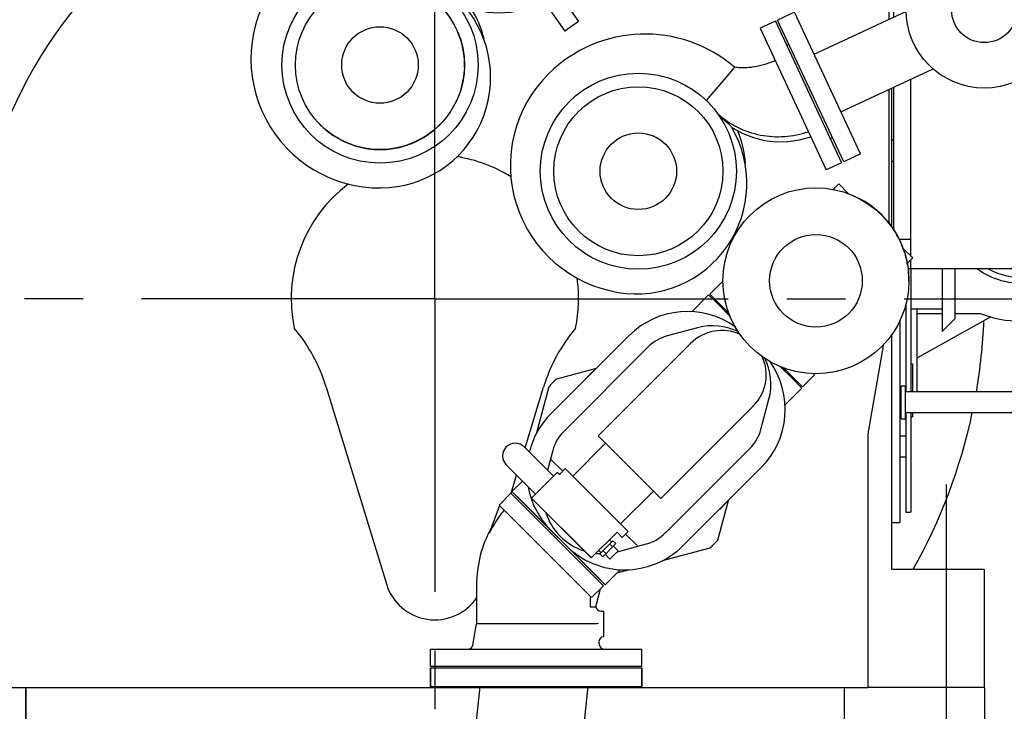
# Model space of a CAD drawing. Header units: millimetres. Extents: x 0 to 841, y 0 to 594.
# Tile 55 of 63: x 680 to 739, y 376 to 417. Entities that reach past the tile are written whole.
import ezdxf
from ezdxf.enums import TextEntityAlignment as Align

# ---------------------------------------------------------------- set-up
doc = ezdxf.new("R2010")
doc.units = ezdxf.units.MM
doc.header["$LTSCALE"] = 46.255
doc.linetypes.add('CENTER', pattern=[0.6, 0.375, -0.075, 0.075, -0.075])
doc.linetypes.add('PHANTOM', pattern=[0.8, 0.45, -0.05, 0.1, -0.05, 0.1, -0.05])
doc.layers.get('0').update_dxf_attribs({"linetype": 'CONTINUOUS'})
for name, color, linetype in [('25007_040000_TLKS_KS_V_ABL239', 7, 'CONTINUOUS'), ('25007_041000_TLKS_KS_V_ABL256', 7, 'CONTINUOUS'), ('25007_060000_TLKS_KGS_V_ABL210', 7, 'CONTINUOUS'), ('25007_061000_TLKS_KGS_V_ABL211', 7, 'CONTINUOUS'), ('25097_030000_TLKS_V_ABL203', 7, 'CONTINUOUS'), ('25097_100000_TLKS_V_ABL204', 7, 'CONTINUOUS'), ('25097_800000_TLKS_V_ABL267', 7, 'CONTINUOUS'), ('left_3_VBL201', 7, 'CONTINUOUS')]:
    doc.layers.add(name, color=color, linetype=linetype)
doc.styles.get("Standard").update_dxf_attribs({"font": 'txt', "width": 0.6})
doc.dimstyles.new('DIMSTYLE_2', dxfattribs={"dimtxt": 3.5, "dimasz": 3.5, "dimexe": 1.8, "dimexo": 0, "dimgap": 0.875, "dimtad": 1, "dimdec": 0, "dimlfac": 20, "dimdsep": 46, "dimtxsty": 'STANDARD', "dimblk": '_FILLED', "dimblk1": '_FILLED', "dimblk2": '_FILLED', "dimcen": 0.09, "dimadec": 0, "dimazin": 0, "dimtp": 2, "dimtm": 2, "dimtfac": 1, "dimtdec": 0, "dimtofl": 0, "dimtmove": 0, "dimatfit": 3, "dimldrblk": '_FILLED', "dimfxl": 1, "dimtolj": 1, "dimarcsym": 0})
doc.dimstyles.new('DIMSTYLE_3', dxfattribs={"dimtxt": 3.5, "dimasz": 3.5, "dimexe": 1.8, "dimexo": 0, "dimgap": 0.875, "dimtad": 1, "dimlfac": 20, "dimdsep": 46, "dimtxsty": 'STANDARD', "dimblk": '_FILLED', "dimblk1": '_FILLED', "dimblk2": '_FILLED', "dimcen": 0.09, "dimadec": 0, "dimazin": 0, "dimtp": 1.2, "dimtm": 1.2, "dimtfac": 1, "dimtofl": 0, "dimtmove": 0, "dimatfit": 3, "dimldrblk": '_FILLED', "dimfxl": 1, "dimtolj": 1, "dimarcsym": 0})

# ---------------------------------------------------------------- blocks, each defined once
blk = doc.blocks.new('_FILLED')
at = {"color": 0, "linetype": 'BYBLOCK'}
blk.add_solid([(0, 0), (-1, 0.167), (-1, -0.167)], dxfattribs=at)
blk = doc.blocks.new('*D12')
at = {"color": 2, "linetype": 'CONTINUOUS'}
for p, q in [((737.773, 400), (780.65, 400)), ((778.85, 400), (778.85, 369.6)), ((778.85, 339.2), (778.85, 369.6)), ((707.5, 339.2), (780.65, 339.2))]:
    blk.add_line(p, q, dxfattribs=at)
at = {"color": 2, "linetype": 'CONTINUOUS', "xscale": 3.5, "yscale": 3.5, "zscale": 3.5}
for p, rotation in [((778.85, 400), 90), ((778.85, 339.2), 270)]:
    blk.add_blockref('_FILLED', p, dxfattribs=dict(at, rotation=rotation))
at = {"color": 2, "linetype": 'CONTINUOUS'}
for s, width, p in [(')', 0.333333, (777.975, 374.267)), ('1216', 0.583333, (777.975, 369.6)), ('(', 0.333333, (777.975, 364.933))]:
    blk.add_text(s, height=3.5, rotation=90, dxfattribs=dict(at, width=width)).set_placement(p, align=Align.CENTER)
blk = doc.blocks.new('*D13')
at = {"color": 2, "linetype": 'CONTINUOUS'}
for p, q in [((672.5, 377), (672.5, 308.65)), ((737.5, 377), (737.5, 308.65)), ((672.5, 310.45), (705, 310.45)), ((737.5, 310.45), (705, 310.45))]:
    blk.add_line(p, q, dxfattribs=at)
at = {"color": 2, "linetype": 'CONTINUOUS', "xscale": 3.5, "yscale": 3.5, "zscale": 3.5}
for p, rotation in [((672.5, 310.45), 180), ((737.5, 310.45), 360)]:
    blk.add_blockref('_FILLED', p, dxfattribs=dict(at, rotation=rotation))
at = {"color": 2, "linetype": 'CONTINUOUS', "width": 0.619048}
blk.add_text('1300', height=3.5, dxfattribs=at).set_placement((705, 311.325), align=Align.CENTER)
blk = doc.blocks.new('*D16')
at = {"color": 2, "linetype": 'CONTINUOUS'}
for p, q in [((734.975, 528.892), (637.45, 528.892)), ((639.25, 528.892), (639.25, 452.946)), ((639.25, 377), (639.25, 452.946)), ((672.5, 377), (637.45, 377))]:
    blk.add_line(p, q, dxfattribs=at)
at = {"color": 2, "linetype": 'CONTINUOUS', "xscale": 3.5, "yscale": 3.5, "zscale": 3.5}
for p, rotation in [((639.25, 528.892), 90), ((639.25, 377), 270)]:
    blk.add_blockref('_FILLED', p, dxfattribs=dict(at, rotation=rotation))
at = {"color": 2, "linetype": 'CONTINUOUS'}
for s, width, p in [(')', 0.333333, (638.375, 458.113)), ('3038', 0.654762, (638.375, 452.946)), ('(', 0.333333, (638.375, 447.779))]:
    blk.add_text(s, height=3.5, rotation=90, dxfattribs=dict(at, width=width)).set_placement(p, align=Align.CENTER)
blk = doc.blocks.new('*D19')
at = {"color": 2, "linetype": 'CONTINUOUS'}
for p, q in [((772.675, 528.892), (790.65, 528.892)), ((788.85, 528.892), (788.85, 434.046)), ((788.85, 339.2), (788.85, 434.046)), ((707.5, 339.2), (790.65, 339.2))]:
    blk.add_line(p, q, dxfattribs=at)
at = {"color": 2, "linetype": 'CONTINUOUS', "xscale": 3.5, "yscale": 3.5, "zscale": 3.5}
for p, rotation in [((788.85, 528.892), 90), ((788.85, 339.2), 270)]:
    blk.add_blockref('_FILLED', p, dxfattribs=dict(at, rotation=rotation))
at = {"color": 2, "linetype": 'CONTINUOUS', "width": 0.672619}
blk.add_text('3794', height=3.5, rotation=90, dxfattribs=at).set_placement((787.975, 434.046), align=Align.CENTER)
blk = doc.blocks.new('25097_122000_03_SIMPLE1_T1_B_PBL206', base_point=(705, 358.725))
at = {"layer": '25097_122000_03_SIMPLE1_T1_B_PBL206', "color": 8, "linetype": 'PHANTOM'}
for p, q in [((680.8, 377), (707.676, 377)), ((680.8, 377), (680.8, 374.65)), ((714.061, 377), (729.2, 377)), ((729.2, 377), (729.2, 374.65)), ((680.8, 374.65), (707.429, 374.65)), ((713.814, 374.65), (729.2, 374.65)), ((680.8, 374.2), (680.8, 346.7)), ((729.2, 346.7), (729.2, 374.2)), ((680.8, 346.7), (687.05, 340.45)), ((722.95, 340.45), (729.2, 346.7)), ((687.05, 340.45), (703.76, 340.45)), ((711.24, 340.45), (722.95, 340.45))]:
    blk.add_line(p, q, dxfattribs=at)
for centre, radius in [((721, 370.45), 1.5), ((715, 343.5), 1.125), ((721, 343), 1.5)]:
    blk.add_circle(centre, radius, dxfattribs=at)
blk.add_arc((700, 344), 1.5, 28.77965, 352.76899, dxfattribs=at)
blk = doc.blocks.new('25097_122000_03_SIMPLE1_T3_B_PBL572', base_point=(699.5, 366.4))
at = {"layer": '25097_122000_03_SIMPLE1_T3_B_PBL572', "color": 8, "linetype": 'PHANTOM'}
blk.add_circle((699.5, 366.4), 1.938, dxfattribs=at)
for start, end in [(2.25376, 334.30023), (348.35803, 348.54668)]:
    blk.add_arc((699.5, 366.4), 4.625, start, end, dxfattribs=at)
blk = doc.blocks.new('25097_122000_03_SIMPLE1_T2_B_PBL573', base_point=(688, 366.4))
at = {"layer": '25097_122000_03_SIMPLE1_T2_B_PBL573', "color": 8, "linetype": 'PHANTOM'}
for radius in [4.125, 1.538]:
    blk.add_circle((688, 366.4), radius, dxfattribs=at)
blk = doc.blocks.new('25097_122000_03_SIMPLE1_B_ABL205', base_point=(705, 358.725))
at = {"layer": '25097_122000_03_SIMPLE1_T1_B_PBL206'}
blk.add_blockref('25097_122000_03_SIMPLE1_T1_B_PBL206', (705, 358.725), dxfattribs=at)
at = {"layer": '25097_122000_03_SIMPLE1_T2_B_PBL573'}
blk.add_blockref('25097_122000_03_SIMPLE1_T2_B_PBL573', (688, 366.4), dxfattribs=at)
at = {"layer": '25097_122000_03_SIMPLE1_T3_B_PBL572'}
blk.add_blockref('25097_122000_03_SIMPLE1_T3_B_PBL572', (699.5, 366.4), dxfattribs=at)
blk = doc.blocks.new('25097_122000_01_SIMPLE1_T1_D_PBL208', base_point=(705, 366.975))
at = {"layer": '25097_122000_01_SIMPLE1_T1_D_PBL208', "color": 7, "linetype": 'CONTINUOUS'}
for p, q in [((680.8, 377), (729.2, 377)), ((680.8, 374.2), (680.8, 377)), ((729.2, 377), (729.2, 374.2)), ((729.2, 374.2), (680.8, 374.2)), ((684.3, 371.65), (684.3, 374.2)), ((725.7, 374.2), (725.7, 371.65)), ((692.8, 356.95), (684.3, 371.65)), ((725.7, 371.65), (717.2, 356.95)), ((717.2, 356.95), (692.8, 356.95))]:
    blk.add_line(p, q, dxfattribs=at)
blk = doc.blocks.new('25097_122000_01_SIMPLE1_T3_D_PBL209', base_point=(705, 361.85))
at = {"layer": '25097_122000_01_SIMPLE1_T3_D_PBL209', "color": 7, "linetype": 'CONTINUOUS'}
for p, q in [((696.25, 366.35), (713.75, 366.35)), ((695, 358.6), (695, 365.1)), ((715, 365.1), (715, 358.6)), ((713.75, 357.35), (696.25, 357.35))]:
    blk.add_line(p, q, dxfattribs=at)
for centre, start, end in [((696.25, 365.1), 90, 180), ((713.75, 365.1), 0, 90), ((696.25, 358.6), 180, 270), ((713.75, 358.6), 270, 360)]:
    blk.add_arc(centre, 1.25, start, end, dxfattribs=at)
blk = doc.blocks.new('25097_122000_01_SIMPLE1_T2_D_PBL219', base_point=(705, 370.3))
at = {"layer": '25097_122000_01_SIMPLE1_T2_D_PBL219', "color": 7, "linetype": 'CONTINUOUS'}
for p, q in [((703.4, 372.6), (706.6, 372.6)), ((702.7, 368.7), (702.7, 371.9)), ((707.3, 371.9), (707.3, 368.7)), ((706.6, 368), (703.4, 368))]:
    blk.add_line(p, q, dxfattribs=at)
for centre, start, end in [((703.4, 371.9), 90, 180), ((706.6, 371.9), 0, 90), ((703.4, 368.7), 180, 270), ((706.6, 368.7), 270, 360)]:
    blk.add_arc(centre, 0.7, start, end, dxfattribs=at)
blk = doc.blocks.new('25097_122000_01_SIMPLE1_D_ABL207', base_point=(705, 366.975))
at = {"layer": '25097_122000_01_SIMPLE1_T1_D_PBL208'}
blk.add_blockref('25097_122000_01_SIMPLE1_T1_D_PBL208', (705, 366.975), dxfattribs=at)
at = {"layer": '25097_122000_01_SIMPLE1_T2_D_PBL219'}
blk.add_blockref('25097_122000_01_SIMPLE1_T2_D_PBL219', (705, 370.3), dxfattribs=at)
at = {"layer": '25097_122000_01_SIMPLE1_T3_D_PBL209'}
blk.add_blockref('25097_122000_01_SIMPLE1_T3_D_PBL209', (705, 361.85), dxfattribs=at)
blk = doc.blocks.new('25097_111200_24_SIMPLE1_T9_X_PBL249', base_point=(732.25, 392.728))
at = {"layer": '25097_111200_24_SIMPLE1_T9_X_PBL249', "color": 7, "linetype": 'CONTINUOUS'}
for p in [(732.5, 398.707), (732, 386.75)]:
    blk.add_line(p, (732.5, 386.75), dxfattribs=at)
blk = doc.blocks.new('25097_111200_24_SIMPLE1_T5_X_PBL250', base_point=(733.875, 398.375))
at = {"layer": '25097_111200_24_SIMPLE1_T5_X_PBL250', "color": 7, "linetype": 'CONTINUOUS'}
for p, q in [((732.15, 409.375), (732, 409.375)), ((732.15, 408.125), (732, 408.125)), ((733.15, 401.77), (733.15, 394.495)), ((735, 401.77), (735, 398.05)), ((735.75, 401.77), (735.75, 398.8)), ((732.85, 399.628), (732.85, 394.495)), ((733.15, 399.4), (735, 399.4)), ((735.75, 398.8), (735, 398.05)), ((733.15, 396.15), (733.25, 396.15)), ((733.25, 396.15), (733.25, 394.495)), ((732.85, 393.245), (732.85, 387.375)), ((733.15, 393.245), (733.15, 387.375)), ((733.25, 393.245), (733.25, 393)), ((733.15, 393), (733.25, 393)), ((732.85, 391.875), (732.5, 391.875)), ((732.85, 390.625), (732.5, 390.625)), ((732.85, 387.375), (733.15, 387.375))]:
    blk.add_line(p, q, dxfattribs=at)
blk = doc.blocks.new('25097_111200_24_SIMPLE1_T11_X_PBL251', base_point=(732.67, 393.875))
at = {"layer": '25097_111200_24_SIMPLE1_T11_X_PBL251', "color": 7, "linetype": 'CONTINUOUS'}
for p, q in [((732.5, 394.7), (732.59, 394.7)), ((732.59, 394.85), (732.84, 394.85)), ((732.59, 392.9), (732.59, 394.85)), ((732.84, 392.9), (732.84, 394.85)), ((732.5, 393.05), (732.59, 393.05)), ((732.59, 392.9), (732.84, 392.9))]:
    blk.add_line(p, q, dxfattribs=at)
blk = doc.blocks.new('25097_111200_24_SIMPLE1_X_ABL220', base_point=(703.308, 417.375))
at = {"layer": '25097_111200_24_SIMPLE1_T11_X_PBL251'}
blk.add_blockref('25097_111200_24_SIMPLE1_T11_X_PBL251', (732.67, 393.875), dxfattribs=at)
at = {"layer": '25097_111200_24_SIMPLE1_T5_X_PBL250'}
blk.add_blockref('25097_111200_24_SIMPLE1_T5_X_PBL250', (733.875, 398.375), dxfattribs=at)
at = {"layer": '25097_111200_24_SIMPLE1_T9_X_PBL249'}
blk.add_blockref('25097_111200_24_SIMPLE1_T9_X_PBL249', (732.25, 392.728), dxfattribs=at)
blk = doc.blocks.new('25097_111000_21_SIMPLE1_T1_A_PBL225', base_point=(705, 411.375))
at = {"layer": '25097_111000_21_SIMPLE1_T1_A_PBL225', "color": 7, "linetype": 'CONTINUOUS'}
for p, q in [((732, 412.451), (732, 404.276)), ((732, 397.844), (732, 384)), ((732, 384), (737.5, 384)), ((737.5, 384), (737.5, 377)), ((737.5, 377), (730.625, 377))]:
    blk.add_line(p, q, dxfattribs=at)
at = {"layer": '25097_111000_21_SIMPLE1_T1_A_PBL225', "color": 2, "linetype": 'CENTER'}
blk.add_line((735.25, 389), (735.25, 372), dxfattribs=at)
blk = doc.blocks.new('25097_111000_21_SIMPLE1_A_ABL224', base_point=(705, 417.95))
at = {"layer": '25097_111000_21_SIMPLE1_T1_A_PBL225'}
blk.add_blockref('25097_111000_21_SIMPLE1_T1_A_PBL225', (705, 411.375), dxfattribs=at)
blk = doc.blocks.new('25097_100000_TLKS_V_ABL204', base_point=(704.183, 408.712))
at = {"layer": '25097_111000_21_SIMPLE1_A_ABL224'}
blk.add_blockref('25097_111000_21_SIMPLE1_A_ABL224', (705, 417.95), dxfattribs=at)
at = {"layer": '25097_111200_24_SIMPLE1_X_ABL220'}
blk.add_blockref('25097_111200_24_SIMPLE1_X_ABL220', (703.308, 417.375), dxfattribs=at)
at = {"layer": '25097_122000_01_SIMPLE1_D_ABL207'}
blk.add_blockref('25097_122000_01_SIMPLE1_D_ABL207', (705, 366.975), dxfattribs=at)
at = {"layer": '25097_122000_03_SIMPLE1_B_ABL205'}
blk.add_blockref('25097_122000_03_SIMPLE1_B_ABL205', (705, 358.725), dxfattribs=at)
blk = doc.blocks.new('25097_833000_20_SIMPLE1_T10_A_PBL575', base_point=(701.75, 413.825))
at = {"layer": '25097_833000_20_SIMPLE1_T10_A_PBL575', "color": 7, "linetype": 'CONTINUOUS'}
for radius in [5, 2.263]:
    blk.add_circle((701.75, 413.825), radius, dxfattribs=at)
blk = doc.blocks.new('25097_833000_20_SIMPLE1_A_ABL268', base_point=(729.212, 434.877))
at = {"layer": '25097_833000_20_SIMPLE1_T10_A_PBL575'}
blk.add_blockref('25097_833000_20_SIMPLE1_T10_A_PBL575', (701.75, 413.825), dxfattribs=at)
blk = doc.blocks.new('25097_800000_TLKS_V_ABL267', base_point=(729.212, 434.877))
at = {"layer": '25097_833000_20_SIMPLE1_A_ABL268'}
blk.add_blockref('25097_833000_20_SIMPLE1_A_ABL268', (729.212, 434.877), dxfattribs=at)
blk = doc.blocks.new('25097_030000_TLKS_V_ABL203', base_point=(719.858, 430.239))
at = {"layer": '25097_100000_TLKS_V_ABL204'}
blk.add_blockref('25097_100000_TLKS_V_ABL204', (704.183, 408.712), dxfattribs=at)
at = {"layer": '25097_800000_TLKS_V_ABL267'}
blk.add_blockref('25097_800000_TLKS_V_ABL267', (729.212, 434.877), dxfattribs=at)
blk = doc.blocks.new('25007_842200_03_SIMPLE1_T3_X_PBL213', base_point=(708.181, 349.29))
at = {"layer": '25007_842200_03_SIMPLE1_T3_X_PBL213', "color": 8, "linetype": 'PHANTOM'}
for p, q in [((702.565, 358.286), (702.68, 359.38)), ((702.68, 359.38), (715.111, 358.074)), ((702.565, 358.286), (714.996, 356.98)), ((704.903, 351.119), (705.623, 357.965)), ((714.996, 356.98), (715.111, 358.069)), ((711.22, 350.467), (711.938, 357.301))]:
    blk.add_line(p, q, dxfattribs=at)
blk.add_circle((707.5, 345.45), 6.25, dxfattribs=at)
blk = doc.blocks.new('25007_842200_03_SIMPLE1_T2_X_PBL214', base_point=(709.271, 361.8))
at = {"layer": '25007_842200_03_SIMPLE1_T2_X_PBL214', "color": 8, "linetype": 'PHANTOM'}
for p, q in [((703.379, 365.536), (703.264, 364.442)), ((703.379, 365.536), (715.81, 364.23)), ((703.264, 364.442), (715.695, 363.136)), ((715.81, 364.23), (715.695, 363.136)), ((705.64, 363.546), (713.185, 362.753)), ((705.356, 360.847), (712.901, 360.054)), ((702.846, 360.464), (702.731, 359.375)), ((702.846, 360.464), (715.277, 359.158)), ((715.277, 359.158), (715.162, 358.064)), ((715.162, 358.064), (715.111, 358.069))]:
    blk.add_line(p, q, dxfattribs=at)
for centre, radius, start, end in [((704.081, 364.799), 2, 321.21851, 341.29097), ((707.406, 361.996), 2.35, 138.72505, 209.27495), ((714.971, 363.654), 2, 186.70903, 206.78149), ((711.135, 361.604), 2.35, 318.72505, 29.27495), ((703.57, 359.946), 2, 6.70903, 26.78149), ((714.46, 358.801), 2, 141.21851, 161.29097)]:
    blk.add_arc(centre, radius, start, end, dxfattribs=at)
blk = doc.blocks.new('25007_842200_03_SIMPLE1_T1_X_PBL215', base_point=(710.31, 371.202))
at = {"layer": '25007_842200_03_SIMPLE1_T1_X_PBL215', "color": 8, "linetype": 'PHANTOM'}
for p, q in [((704.74, 378.16), (717.24, 378.16)), ((704.74, 378.16), (704.74, 377.06)), ((717.24, 378.16), (717.24, 377.06)), ((704.74, 377.06), (717.24, 377.06)), ((706.553, 366.324), (707.682, 377.06)), ((712.869, 365.66), (714.067, 377.06)), ((703.38, 365.551), (703.495, 366.645)), ((703.495, 366.645), (715.927, 365.339)), ((703.38, 365.551), (715.812, 364.245)), ((715.812, 364.245), (715.927, 365.339))]:
    blk.add_line(p, q, dxfattribs=at)
blk = doc.blocks.new('25007_842200_03_SIMPLE1_X_ABL212', base_point=(709.245, 358.68))
at = {"layer": '25007_842200_03_SIMPLE1_T1_X_PBL215'}
blk.add_blockref('25007_842200_03_SIMPLE1_T1_X_PBL215', (710.31, 371.202), dxfattribs=at)
at = {"layer": '25007_842200_03_SIMPLE1_T2_X_PBL214'}
blk.add_blockref('25007_842200_03_SIMPLE1_T2_X_PBL214', (709.271, 361.8), dxfattribs=at)
at = {"layer": '25007_842200_03_SIMPLE1_T3_X_PBL213'}
blk.add_blockref('25007_842200_03_SIMPLE1_T3_X_PBL213', (708.181, 349.29), dxfattribs=at)
blk = doc.blocks.new('25007_634500_05_SIMPLE1_T1_A_PBL233', base_point=(704.75, 398.979))
at = {"layer": '25007_634500_05_SIMPLE1_T1_A_PBL233', "color": 7, "linetype": 'CONTINUOUS'}
for p, q in [((731.875, 416.531), (731.875, 423.032)), ((731.875, 404.436), (731.875, 412.393)), ((678.125, 405.208), (678.125, 399.089)), ((678.125, 399.089), (679.375, 392)), ((730.625, 392), (731.565, 397.33)), ((698.571, 394.768), (702.131, 383.123)), ((710.332, 391.18), (711.429, 394.768)), ((679.375, 392), (679.375, 377)), ((730.625, 377), (730.625, 392)), ((709.51, 388.49), (709.836, 389.556)), ((679.375, 377), (680.8, 377)), ((729.2, 377), (730.625, 377))]:
    blk.add_line(p, q, dxfattribs=at)
for centre, radius, start, end in [((705, 400), 27.375, 67.72689, 169.03272), ((705, 400), 8.5, 57.97175, 81.17327), ((705, 400), 8.5, 126.98116, 191.82688), ((705, 400), 8.5, 348.17312, 8.30474), ((689.008, 391.845), 10, 17, 39.8898), ((720.992, 391.845), 10, 140.1102, 163), ((705, 384), 3, 197, 325.82978)]:
    blk.add_arc(centre, radius, start, end, dxfattribs=at)
blk = doc.blocks.new('25007_634500_05_SIMPLE1_A_ABL232', base_point=(704.75, 398.979))
at = {"layer": '25007_634500_05_SIMPLE1_T1_A_PBL233'}
blk.add_blockref('25007_634500_05_SIMPLE1_T1_A_PBL233', (704.75, 398.979), dxfattribs=at)
blk = doc.blocks.new('25007_641000_05_SIMPLE1_T4_E_PBL235', base_point=(710.99, 377.61))
at = {"layer": '25007_641000_05_SIMPLE1_T4_E_PBL235', "color": 7, "linetype": 'CONTINUOUS'}
for p, q in [((704.74, 378.16), (717.24, 378.16)), ((704.74, 377.06), (704.74, 378.16)), ((717.24, 377.06), (717.24, 378.16)), ((704.74, 377.06), (717.24, 377.06))]:
    blk.add_line(p, q, dxfattribs=at)
blk = doc.blocks.new('25007_641000_05_SIMPLE1_T1_E_PBL236', base_point=(710.99, 383.38))
at = {"layer": '25007_641000_05_SIMPLE1_T1_E_PBL236', "color": 7, "linetype": 'CONTINUOUS'}
for p, q in [((709.5, 388.5), (708.793, 387.793)), ((709.5, 388.5), (714.98, 383.02)), ((708.829, 387.757), (708.206, 386.104)), ((708.793, 387.793), (713.695, 382.891)), ((707.465, 383.06), (707.465, 380.76)), ((713.695, 382.891), (714.273, 382.313)), ((714.273, 382.313), (714.98, 383.02)), ((714.515, 381.76), (714.804, 382.843)), ((714.18, 382.406), (714.18, 381.76)), ((714.18, 381.76), (714.515, 381.76)), ((714.815, 381.51), (714.99, 381.51)), ((714.99, 380.01), (714.99, 381.51)), ((707.244, 379.508), (707.465, 380.76)), ((707.244, 379.508), (707.465, 380.76)), ((714.38, 380.76), (707.465, 380.76)), ((704.74, 379.26), (717.24, 379.26)), ((704.74, 378.26), (704.74, 379.26)), ((714.736, 379.508), (714.709, 379.658)), ((714.736, 379.508), (714.709, 379.658)), ((717.24, 378.26), (717.24, 379.26)), ((704.74, 378.26), (717.24, 378.26))]:
    blk.add_line(p, q, dxfattribs=at)
for centre, radius, start, end in [((714.49, 383.06), 6.982, 140.60558, 154.15721), ((714.49, 383.06), 7.025, 151.15805, 180), ((714.815, 381.81), 0.3, 187.65515, 270.00004), ((715.005, 379.71), 0.3, 92.82221, 190.00056), ((706.949, 379.56), 0.3, 270, 350), ((715.031, 379.56), 0.3, 190, 270)]:
    blk.add_arc(centre, radius, start, end, dxfattribs=at)
blk.add_open_spline([(714.668, 380.779), (714.608, 380.774), (714.512, 380.767), (714.416, 380.76), (714.38, 380.76)], degree=3, knots=[0, 0, 0, 0, 0.626095, 1, 1, 1, 1], dxfattribs=at)
blk = doc.blocks.new('25007_641000_05_SIMPLE1_T2_E_PBL248', base_point=(717.966, 391.651))
at = {"layer": '25007_641000_05_SIMPLE1_T2_E_PBL248', "color": 7, "linetype": 'CONTINUOUS'}
for p, q in [((721.19, 400.225), (720.196, 399.231)), ((721.747, 399.669), (721.19, 400.225)), ((722.488, 398.928), (721.747, 399.669)), ((716.471, 397.803), (711.876, 393.206)), ((720.533, 398.278), (718.742, 397.797)), ((720.12, 397.352), (714.659, 391.889)), ((717.621, 397.15), (712.619, 392.147)), ((714.544, 395.875), (712.192, 395.245)), ((714.418, 395.771), (714.012, 395.364)), ((714.429, 395.76), (714.418, 395.771)), ((726.15, 395.268), (725.41, 396.008)), ((714.012, 395.364), (714.022, 395.354)), ((726.706, 394.711), (726.15, 395.268)), ((711.737, 394.789), (710.985, 391.984)), ((726.706, 394.711), (725.712, 393.717)), ((724.279, 392.262), (724.759, 394.053)), ((723.833, 393.64), (718.372, 388.177)), ((715.101, 391.447), (713.157, 389.502)), ((714.659, 391.889), (715.101, 391.447)), ((715.101, 391.447), (717.93, 388.619)), ((712.018, 389.495), (710.286, 391.227)), ((711.971, 391.025), (711.658, 389.855)), ((711.972, 391.026), (711.835, 390.514)), ((718.631, 386.137), (723.632, 391.141)), ((711.835, 390.513), (711.658, 389.855)), ((711.835, 390.514), (712.56, 389.789)), ((711.835, 390.513), (711.835, 390.514)), ((711.835, 390.513), (712.56, 389.789)), ((710.958, 388.434), (709.225, 390.166)), ((712.238, 389.714), (710.717, 388.193)), ((712.362, 389.591), (712.238, 389.714)), ((712.715, 389.944), (712.362, 389.591)), ((716.428, 386.232), (712.715, 389.944)), ((719.69, 385.394), (724.286, 389.991)), ((710.18, 389.212), (709.559, 388.59)), ((709.559, 388.59), (710.168, 387.981)), ((710.117, 388.035), (709.56, 388.591)), ((717.93, 388.619), (715.986, 386.674)), ((717.93, 388.619), (718.372, 388.177)), ((711.876, 386.276), (710.117, 388.035)), ((710.168, 387.981), (711.875, 386.274)), ((710.717, 388.193), (714.253, 384.658)), ((710.718, 388.194), (714.254, 384.659)), ((721.729, 385.711), (722.359, 388.063)), ((721.848, 387.531), (722.254, 387.938)), ((722.254, 387.938), (722.244, 387.948)), ((721.837, 387.542), (721.848, 387.531)), ((711.874, 386.274), (712.758, 385.39)), ((711.874, 386.274), (711.875, 386.274)), ((711.877, 386.277), (712.761, 385.393)), ((714.253, 384.658), (715.774, 386.179)), ((715.773, 386.179), (716.074, 385.878)), ((715.774, 386.179), (716.075, 385.879)), ((716.074, 385.878), (716.428, 386.232)), ((715.525, 385.682), (714.749, 384.907)), ((715.332, 385.737), (715.455, 385.613)), ((715.525, 385.682), (715.701, 385.506)), ((716.272, 386.077), (716.997, 385.352)), ((716.273, 386.077), (716.998, 385.353)), ((712.758, 385.39), (712.759, 385.391)), ((712.759, 385.391), (714.465, 383.685)), ((714.52, 383.634), (712.76, 385.393)), ((714.695, 385.1), (714.819, 384.977)), ((715.701, 385.506), (714.926, 384.73)), ((714.943, 385.101), (715.12, 384.924)), ((715.331, 385.489), (715.508, 385.312)), ((715.839, 385.077), (715.355, 384.593)), ((715.556, 385.36), (715.839, 385.077)), ((715.802, 385.032), (716.997, 385.352)), ((716.997, 385.352), (716.998, 385.353)), ((716.998, 385.353), (717.51, 385.49)), ((718.468, 384.504), (721.273, 385.256)), ((714.749, 384.907), (714.926, 384.73)), ((715.072, 384.876), (715.355, 384.593)), ((715.963, 383.964), (715.075, 383.076)), ((715.783, 383.784), (716.521, 383.982)), ((714.465, 383.685), (715.075, 383.076)), ((715.076, 383.077), (714.52, 383.634))]:
    blk.add_line(p, q, dxfattribs=at)
for centre, radius, start, end in [((719.936, 394.339), 4.9, 54.41381, 135.0099), ((721.426, 394.945), 3.45, 63.53383, 105.0099), ((719.389, 395.383), 2.5, 105.0099, 135.0099), ((721.977, 395.496), 2.625, 65.62989, 135.0099), ((721.977, 395.496), 2.625, 315.0099, 24.37931), ((720.82, 393.455), 4.9, 315.0099, 35.60604), ((721.426, 394.945), 3.45, 345.0099, 26.47541), ((716.735, 390.252), 6.75, 132.30172, 137.76965), ((715.341, 389.742), 4.9, 135.0099, 166.11771), ((714.387, 390.379), 2.5, 135.0099, 165.0099), ((721.864, 392.908), 2.5, 315.0099, 345.0099), ((709.756, 390.697), 0.75, 45.0099, 225.0099), ((715.341, 389.742), 4.9, 190.34415, 225.0099), ((714.895, 388.412), 3.5, 197.84473, 252.17486), ((716.862, 387.905), 2.5, 285.0099, 315.0099), ((716.735, 390.252), 6.75, 312.25015, 317.71808), ((716.225, 388.858), 4.9, 225.0099, 315.0099), ((714.895, 388.412), 3.5, 284.83244, 285.0099), ((714.895, 388.412), 3.5, 264.08162, 267.74961)]:
    blk.add_arc(centre, radius, start, end, dxfattribs=at)
blk = doc.blocks.new('25007_641000_05_SIMPLE1_T3_E_PBL266', base_point=(727.264, 400.785))
at = {"layer": '25007_641000_05_SIMPLE1_T3_E_PBL266', "color": 7, "linetype": 'CONTINUOUS'}
for p, q in [((728.566, 406.466), (728.885, 406.786)), ((728.885, 406.786), (729.448, 406.223)), ((732.701, 402.971), (733.264, 402.408)), ((732.945, 402.089), (733.264, 402.408)), ((721.263, 400.263), (721.971, 400.971)), ((722.047, 400.895), (721.971, 400.971)), ((721.263, 400.263), (722.067, 399.458)), ((722.069, 399.46), (721.264, 400.264)), ((722.067, 399.459), (722.068, 399.458)), ((722.068, 399.458), (722.377, 399.149)), ((722.378, 399.151), (722.069, 399.46)), ((722.385, 399.145), (722.378, 399.151)), ((726.164, 395.366), (725.625, 395.905)), ((725.63, 395.897), (725.939, 395.589)), ((725.939, 395.589), (725.939, 395.588)), ((725.939, 395.588), (726.744, 394.784)), ((726.744, 394.784), (727.452, 395.492)), ((727.452, 395.492), (727.376, 395.568)), ((726.745, 394.785), (726.164, 395.366))]:
    blk.add_line(p, q, dxfattribs=at)
for start, end in [(27.21052, 62.82972), (18.42799, 25.29114), (9.65118, 15.73171), (359.97175, 6.49863)]:
    blk.add_arc((727.542, 401.063), 5.5, start, end, dxfattribs=at)
blk = doc.blocks.new('25007_641000_05_SIMPLE1_T5_E_PBL580', base_point=(727.54, 401.06))
at = {"layer": '25007_641000_05_SIMPLE1_T5_E_PBL580', "color": 7, "linetype": 'CONTINUOUS'}
for radius in [5.5, 2.74]:
    blk.add_circle((727.54, 401.06), radius, dxfattribs=at)
blk = doc.blocks.new('25007_641000_05_SIMPLE1_E_ABL234', base_point=(719.002, 391.923))
at = {"layer": '25007_641000_05_SIMPLE1_T1_E_PBL236'}
blk.add_blockref('25007_641000_05_SIMPLE1_T1_E_PBL236', (710.99, 383.38), dxfattribs=at)
at = {"layer": '25007_641000_05_SIMPLE1_T2_E_PBL248'}
blk.add_blockref('25007_641000_05_SIMPLE1_T2_E_PBL248', (717.966, 391.651), dxfattribs=at)
at = {"layer": '25007_641000_05_SIMPLE1_T3_E_PBL266'}
blk.add_blockref('25007_641000_05_SIMPLE1_T3_E_PBL266', (727.264, 400.785), dxfattribs=at)
at = {"layer": '25007_641000_05_SIMPLE1_T4_E_PBL235'}
blk.add_blockref('25007_641000_05_SIMPLE1_T4_E_PBL235', (710.99, 377.61), dxfattribs=at)
at = {"layer": '25007_641000_05_SIMPLE1_T5_E_PBL580'}
blk.add_blockref('25007_641000_05_SIMPLE1_T5_E_PBL580', (727.54, 401.06), dxfattribs=at)
blk = doc.blocks.new('25007_765000_05_SIMPLE1_T1_X_PBL253', base_point=(744.138, 412.132))
at = {"layer": '25007_765000_05_SIMPLE1_T1_X_PBL253', "color": 7, "linetype": 'CONTINUOUS'}
for p, q in [((745.65, 431.02), (745.46, 430.49)), ((748.35, 431.02), (745.65, 431.02)), ((748.35, 431.02), (748.54, 430.49)), ((748.54, 430.49), (745.46, 430.49)), ((741.288, 429.713), (741.999, 429.711)), ((741.291, 429.709), (741.992, 429.709)), ((742.119, 427.27), (756.125, 427.27)), ((743.22, 424.77), (743.22, 427.27)), ((750.78, 424.77), (750.78, 427.27)), ((756.125, 424.77), (756.125, 427.27)), ((741.509, 424.77), (756.125, 424.77)), ((755.45, 424.77), (755.125, 423.557)), ((733.15, 418.652), (733.15, 423.496)), ((734.117, 423.65), (734.224, 423.65)), ((753.404, 423.557), (740.498, 423.557)), ((753.409, 423.57), (753.404, 423.557)), ((753.404, 423.557), (753.404, 422.07)), ((753.409, 423.57), (754.9, 423.57)), ((754.9, 423.57), (754.9, 422.07)), ((755.125, 423.557), (754.9, 423.557)), ((755.125, 423.557), (755.125, 414.397)), ((735.15, 423.094), (735.15, 423.02)), ((735.15, 423.02), (735.287, 423.02)), ((737.35, 422.453), (737.35, 421.697)), ((738.901, 422.636), (738.791, 422.636)), ((738.901, 422.674), (738.901, 422.636)), ((732.15, 416.659), (732.15, 421.958)), ((734.229, 422.058), (734.229, 420.339)), ((754.9, 422.07), (753.404, 422.07)), ((739.309, 421.329), (739.309, 421.331)), ((755.065, 414.056), (754.536, 412.6)), ((733.15, 402.523), (733.15, 412.988)), ((732.15, 404.037), (732.15, 412.521)), ((739.492, 412.6), (739.393, 412.87)), ((739.528, 412.395), (739.528, 402.42)), ((754.5, 412.395), (754.5, 402.42)), ((752.8, 409.82), (754.3, 409.82)), ((752.8, 408.32), (752.8, 409.82)), ((754.3, 409.82), (754.3, 408.32)), ((754.3, 408.32), (752.8, 408.32)), ((733.15, 403.51), (732.46, 403.51)), ((733.15, 401.77), (733.15, 402.294)), ((739.677, 401.77), (732.984, 401.77)), ((741.75, 400.92), (741, 400.92)), ((741.75, 400.963), (741.75, 400.27)), ((750.769, 400.92), (748.709, 400.92)), ((749.625, 400.92), (749.625, 398.37)), ((750.75, 400.92), (750.75, 400.27)), ((752.25, 401.231), (752.25, 400.27)), ((753, 400.92), (752.25, 400.92)), ((742.634, 400.27), (741.75, 400.27)), ((752.25, 400.27), (750.75, 400.27)), ((744.375, 399.604), (744.375, 398.37)), ((749.625, 398.37), (744.375, 398.37)), ((746.375, 398.37), (746.375, 396.37)), ((747.625, 398.37), (747.625, 396.37)), ((744.5, 394.495), (732.84, 394.495)), ((744.5, 393.245), (732.84, 393.245))]:
    blk.add_line(p, q, dxfattribs=at)
for centre, radius, start, end in [((747, 415.576), 14.993, 95.89538, 104.80007), ((747, 415.576), 14.993, 75.19993, 84.10462), ((747.742, 412.766), 17.9, 104.80007, 110.6481), ((746.258, 412.766), 17.9, 65.97379, 75.19993), ((752.518, 426.809), 2.525, 10.52719, 65.97379), ((754.125, 414.397), 1, 340.03548, 360), ((738.926, 412.394), 0.603, 0.07834, 19.9597), ((755.1, 412.395), 0.6, 160.03548, 180), ((745.25, 404.52), 5, 82.32188, 97.67812), ((753, 402.42), 1.5, 270, 360), ((741, 402.42), 1.5, 205.67929, 270), ((741, 402.42), 1.5, 205.67929, 270), ((745.25, 404.52), 5, 262.32188, 277.67812), ((744.5, 396.37), 3.125, 270, 360), ((744.5, 396.37), 1.875, 270, 360)]:
    blk.add_arc(centre, radius, start, end, dxfattribs=at)
for points in [[(734.229, 422.058), (733.869, 422.163), (733.51, 422.268), (733.15, 422.372)], [(734.229, 422.058), (735.058, 422.212), (735.887, 422.366), (736.716, 422.519)], [(739.677, 401.77), (739.58, 401.97), (739.528, 402.198), (739.528, 402.42)]]:
    blk.add_open_spline(points, degree=3, dxfattribs=at)
for points, knots in [([(739.309, 421.331), (739.272, 421.485), (739.156, 421.926), (739.008, 422.358), (738.901, 422.636)], [0, 0, 0, 0, 0.347466, 1, 1, 1, 1]), ([(752.25, 401.231), (752.25, 401.274), (752.213, 401.373), (752.077, 401.422), (751.949, 401.411), (751.785, 401.367), (751.576, 401.271), (751.329, 401.144), (751.1, 401.03), (750.93, 400.958), (750.824, 400.927), (750.785, 400.92), (750.769, 400.92)], [0, 0, 0, 0, 0.07602, 0.169508, 0.232484, 0.306023, 0.471457, 0.642835, 0.802354, 0.928973, 0.972504, 1, 1, 1, 1])]:
    blk.add_open_spline(points, degree=3, knots=knots, dxfattribs=at)
blk = doc.blocks.new('25007_765000_05_SIMPLE1_T2_X_PBL583', base_point=(745.25, 404.52))
at = {"layer": '25007_765000_05_SIMPLE1_T2_X_PBL583', "color": 7, "linetype": 'CONTINUOUS'}
for radius in [5, 2.263]:
    blk.add_circle((745.25, 404.52), radius, dxfattribs=at)
blk = doc.blocks.new('25007_765000_05_SIMPLE1_X_ABL252', base_point=(744.1375, 412.1325))
at = {"layer": '25007_765000_05_SIMPLE1_T1_X_PBL253'}
blk.add_blockref('25007_765000_05_SIMPLE1_T1_X_PBL253', (744.1375, 412.1325), dxfattribs=at)
at = {"layer": '25007_765000_05_SIMPLE1_T2_X_PBL583'}
blk.add_blockref('25007_765000_05_SIMPLE1_T2_X_PBL583', (745.25, 404.52), dxfattribs=at)
blk = doc.blocks.new('25007_644000_02_SIMPLE1_T1_C_PBL263', base_point=(703.765, 415.264))
at = {"layer": '25007_644000_02_SIMPLE1_T1_C_PBL263', "color": 7, "linetype": 'CONTINUOUS'}
for p, q in [((708.195, 423.975), (707.376, 423.402)), ((708.195, 423.975), (713.5, 416.398)), ((707.376, 423.402), (712.681, 415.825)), ((709.098, 422.685), (709.221, 422.771)), ((709.221, 422.771), (712.72, 417.774)), ((706.294, 420.864), (705.802, 420.035)), ((705.802, 420.034), (705.144, 418.926)), ((705.144, 418.926), (704.976, 418.644)), ((712.597, 417.688), (712.72, 417.774)), ((713.5, 416.398), (712.681, 415.825))]:
    blk.add_line(p, q, dxfattribs=at)
for points in [[(708.589, 421.669), (708.494, 421.609), (708.332, 421.51), (708.175, 421.421), (708.023, 421.34), (707.874, 421.268), (707.73, 421.203), (707.59, 421.146), (707.453, 421.096), (707.32, 421.052), (707.255, 421.032), (707.127, 420.996), (707.003, 420.966), (706.883, 420.94), (706.767, 420.918), (706.654, 420.901), (706.548, 420.887), (706.45, 420.876), (706.362, 420.869), (706.294, 420.864)], [(706.74, 417.333), (706.834, 417.293), (707.455, 417.086), (708.109, 416.957), (708.785, 416.911), (709.469, 416.953), (710.15, 417.082), (710.815, 417.297), (711.443, 417.593)]]:
    blk.add_lwpolyline(points, dxfattribs=at)
blk.add_circle((701.755, 413.82), 5.8, dxfattribs=at)
for centre, radius, start, end in [((702.149, 413.882), 8.12, 59.30165, 144.68123), ((701.741, 414.171), 7.62, 144.68123, 270.65893), ((701.753, 413.096), 6.544, 270.65893, 40.35424), ((701.755, 413.82), 5, 358.26715, 39.69028), ((701.755, 413.82), 6.35, 14.17837, 32.3198), ((701.755, 413.82), 5, 218.83746, 356.48345)]:
    blk.add_arc(centre, radius, start, end, dxfattribs=at)
for points, knots in [([(705.777, 417.999), (706.178, 417.741), (707.059, 417.34), (708.49, 417.12), (709.93, 417.284), (710.832, 417.637), (711.251, 417.867)], [0, 0, 0, 0, 0.249373, 0.499292, 0.749553, 1, 1, 1, 1]), ([(705.872, 417.905), (705.946, 417.857), (706.093, 417.765), (706.307, 417.637), (706.471, 417.541), (706.578, 417.472), (706.621, 417.442), (706.638, 417.427)], [0, 0, 0, 0, 0.295121, 0.576312, 0.826541, 0.92796, 1, 1, 1, 1]), ([(706.638, 417.427), (706.663, 417.404), (706.696, 417.372), (706.733, 417.342), (706.74, 417.333)], [0, 0, 0, 0, 0.741712, 1, 1, 1, 1])]:
    blk.add_open_spline(points, degree=3, knots=knots, dxfattribs=at)
blk = doc.blocks.new('25007_644000_02_SIMPLE1_T2_C_PBL574', base_point=(701.75, 413.825))
at = {"layer": '25007_644000_02_SIMPLE1_T2_C_PBL574', "color": 7, "linetype": 'CONTINUOUS'}
for radius in [5, 2.263]:
    blk.add_circle((701.75, 413.825), radius, dxfattribs=at)
blk = doc.blocks.new('25007_644000_02_SIMPLE1_C_ABL262', base_point=(703.765, 415.264))
at = {"layer": '25007_644000_02_SIMPLE1_T1_C_PBL263'}
blk.add_blockref('25007_644000_02_SIMPLE1_T1_C_PBL263', (703.765, 415.264), dxfattribs=at)
at = {"layer": '25007_644000_02_SIMPLE1_T2_C_PBL574'}
blk.add_blockref('25007_644000_02_SIMPLE1_T2_C_PBL574', (701.75, 413.825), dxfattribs=at)
blk = doc.blocks.new('25007_644000_01_SIMPLE1_T1_C_PBL265', base_point=(719.182, 408.346))
at = {"layer": '25007_644000_01_SIMPLE1_T1_C_PBL265', "color": 7, "linetype": 'CONTINUOUS'}
for p, q in [((725.14, 416.423), (724.234, 416)), ((724.234, 416), (728.143, 407.617)), ((725.14, 416.423), (729.05, 408.039)), ((725.806, 414.995), (725.941, 415.058)), ((722.729, 413.689), (722.099, 412.957)), ((722.1, 412.957), (721.259, 411.98)), ((721.259, 411.98), (721.044, 411.731)), ((728.384, 409.467), (728.519, 409.53)), ((729.05, 408.039), (728.143, 407.617))]:
    blk.add_line(p, q, dxfattribs=at)
for points in [[(725.128, 414.083), (725.024, 414.04), (724.848, 413.971), (724.677, 413.91), (724.513, 413.857), (724.355, 413.812), (724.201, 413.773), (724.053, 413.742), (723.91, 413.716), (723.771, 413.696), (723.704, 413.687), (723.572, 413.674), (723.444, 413.666), (723.321, 413.661), (723.203, 413.66), (723.09, 413.662), (722.983, 413.667), (722.884, 413.674), (722.796, 413.682), (722.729, 413.689)], [(722.555, 410.134), (722.64, 410.079), (723.216, 409.766), (723.837, 409.526), (724.495, 409.364), (725.176, 409.286), (725.869, 409.295), (726.561, 409.391), (727.231, 409.573)]]:
    blk.add_lwpolyline(points, dxfattribs=at)
blk.add_circle((717.035, 407.54), 5.8, dxfattribs=at)
for centre, radius, start, end in [((717.434, 407.533), 8.12, 49.30165, 134.68123), ((717.082, 407.888), 7.62, 134.68123, 260.65893), ((716.908, 406.827), 6.544, 260.65893, 30.35424), ((717.035, 407.54), 6.35, 4.17837, 22.3198)]:
    blk.add_arc(centre, radius, start, end, dxfattribs=at)
for points, knots in [([(721.722, 410.957), (722.071, 410.634), (722.869, 410.085), (724.241, 409.621), (725.687, 409.532), (726.637, 409.723), (727.09, 409.877)], [0, 0, 0, 0, 0.249373, 0.499292, 0.749553, 1, 1, 1, 1]), ([(721.799, 410.848), (721.864, 410.788), (721.993, 410.672), (722.181, 410.509), (722.326, 410.385), (722.419, 410.299), (722.456, 410.262), (722.47, 410.245)], [0, 0, 0, 0, 0.295121, 0.576312, 0.826541, 0.92796, 1, 1, 1, 1]), ([(722.47, 410.245), (722.491, 410.218), (722.518, 410.18), (722.549, 410.144), (722.555, 410.134)], [0, 0, 0, 0, 0.741712, 1, 1, 1, 1])]:
    blk.add_open_spline(points, degree=3, knots=knots, dxfattribs=at)
blk = doc.blocks.new('25007_644000_01_SIMPLE1_T2_C_PBL582', base_point=(717.035, 407.54))
at = {"layer": '25007_644000_01_SIMPLE1_T2_C_PBL582', "color": 7, "linetype": 'CONTINUOUS'}
for radius in [5, 2.263]:
    blk.add_circle((717.035, 407.54), radius, dxfattribs=at)
blk = doc.blocks.new('25007_644000_01_SIMPLE1_C_ABL264', base_point=(719.182, 408.346))
at = {"layer": '25007_644000_01_SIMPLE1_T1_C_PBL265'}
blk.add_blockref('25007_644000_01_SIMPLE1_T1_C_PBL265', (719.182, 408.346), dxfattribs=at)
at = {"layer": '25007_644000_01_SIMPLE1_T2_C_PBL582'}
blk.add_blockref('25007_644000_01_SIMPLE1_T2_C_PBL582', (717.035, 407.54), dxfattribs=at)
blk = doc.blocks.new('25007_836000_01_SIMPLE1_T1_C_PBL274', base_point=(729.874, 412.554))
at = {"layer": '25007_836000_01_SIMPLE1_T1_C_PBL274', "color": 7, "linetype": 'CONTINUOUS'}
for p, q in [((726.271, 416.952), (725.274, 416.487)), ((729.183, 408.104), (725.274, 416.487)), ((730.18, 408.569), (726.271, 416.952)), ((727.433, 414.46), (732.889, 417.004)), ((729.018, 411.061), (734.474, 413.605)), ((730.18, 408.569), (729.183, 408.104))]:
    blk.add_line(p, q, dxfattribs=at)
blk = doc.blocks.new('25007_836000_01_SIMPLE1_T3_C_PBL581', base_point=(717.035, 407.54))
at = {"layer": '25007_836000_01_SIMPLE1_T3_C_PBL581', "color": 7, "linetype": 'CONTINUOUS'}
for radius in [5, 2.263]:
    blk.add_circle((717.035, 407.54), radius, dxfattribs=at)
blk = doc.blocks.new('25007_836000_01_SIMPLE1_T2_C_PBL584', base_point=(737.5, 417.085))
at = {"layer": '25007_836000_01_SIMPLE1_T2_C_PBL584', "color": 7, "linetype": 'CONTINUOUS'}
for radius in [4.625, 1.938]:
    blk.add_circle((737.5, 417.085), radius, dxfattribs=at)
blk = doc.blocks.new('25007_836000_01_SIMPLE1_C_ABL273', base_point=(727.08, 412.125))
at = {"layer": '25007_836000_01_SIMPLE1_T1_C_PBL274'}
blk.add_blockref('25007_836000_01_SIMPLE1_T1_C_PBL274', (729.874, 412.554), dxfattribs=at)
at = {"layer": '25007_836000_01_SIMPLE1_T2_C_PBL584'}
blk.add_blockref('25007_836000_01_SIMPLE1_T2_C_PBL584', (737.5, 417.085), dxfattribs=at)
at = {"layer": '25007_836000_01_SIMPLE1_T3_C_PBL581'}
blk.add_blockref('25007_836000_01_SIMPLE1_T3_C_PBL581', (717.035, 407.54), dxfattribs=at)
blk = doc.blocks.new('25007_061000_TLKS_KGS_V_ABL211', base_point=(707.709, 410.327))
at = {"layer": '25007_634500_05_SIMPLE1_A_ABL232'}
blk.add_blockref('25007_634500_05_SIMPLE1_A_ABL232', (704.75, 398.979), dxfattribs=at)
at = {"layer": '25007_641000_05_SIMPLE1_E_ABL234'}
blk.add_blockref('25007_641000_05_SIMPLE1_E_ABL234', (719.002, 391.923), dxfattribs=at)
at = {"layer": '25007_644000_01_SIMPLE1_C_ABL264'}
blk.add_blockref('25007_644000_01_SIMPLE1_C_ABL264', (719.182, 408.346), dxfattribs=at)
at = {"layer": '25007_644000_02_SIMPLE1_C_ABL262'}
blk.add_blockref('25007_644000_02_SIMPLE1_C_ABL262', (703.765, 415.264), dxfattribs=at)
at = {"layer": '25007_765000_05_SIMPLE1_X_ABL252'}
blk.add_blockref('25007_765000_05_SIMPLE1_X_ABL252', (744.138, 412.132), dxfattribs=at)
at = {"layer": '25007_836000_01_SIMPLE1_C_ABL273'}
blk.add_blockref('25007_836000_01_SIMPLE1_C_ABL273', (727.08, 412.125), dxfattribs=at)
at = {"layer": '25007_842200_03_SIMPLE1_X_ABL212'}
blk.add_blockref('25007_842200_03_SIMPLE1_X_ABL212', (709.245, 358.68), dxfattribs=at)
blk = doc.blocks.new('25007_060000_TLKS_KGS_V_ABL210', base_point=(707.70875, 410.3275))
at = {"layer": '25007_061000_TLKS_KGS_V_ABL211'}
blk.add_blockref('25007_061000_TLKS_KGS_V_ABL211', (707.70875, 410.3275), dxfattribs=at)
blk = doc.blocks.new('25007_733000_05_SIMPLE1_T1_A_PBL258', base_point=(741.862, 397.871))
at = {"layer": '25007_733000_05_SIMPLE1_T1_A_PBL258', "color": 7, "linetype": 'CONTINUOUS'}
for p, q in [((733.5, 399.4), (733.5, 394.495)), ((733.5, 399.125), (735, 399.125)), ((735.75, 399.125), (737.258, 399.125)), ((741.992, 399.125), (744.375, 399.125)), ((742.375, 399.125), (742.375, 397.875)), ((742.375, 397.875), (742.375, 399.125)), ((737.876, 398.917), (733.5, 396.475)), ((749.375, 398.37), (749.375, 397.875)), ((742.375, 397.875), (746.375, 397.875)), ((744.125, 397.875), (744.125, 397.005)), ((747.625, 397.875), (749.375, 397.875)), ((744.125, 397.005), (746.375, 397.005)), ((744.825, 397.005), (744.825, 395.755)), ((744.825, 395.755), (743.151, 395.275)), ((744.825, 395.755), (746.268, 395.755)), ((748.599, 395.275), (747.519, 395.585)), ((746.018, 395.275), (741.525, 395.275)), ((750.225, 395.275), (747.418, 395.275)), ((750.225, 393.975), (746.502, 393.975))]:
    blk.add_line(p, q, dxfattribs=at)
for centre, radius, start, end in [((739.625, 405.125), 4.2, 233.06286, 281.65315), ((739.625, 405.125), 3.856, 240.65581, 275.79273), ((739.625, 405.125), 6.45, 248.4711, 291.5289), ((741.525, 394.625), 0.65, 90, 193.20079), ((750.225, 394.625), 0.65, 270, 90)]:
    blk.add_arc(centre, radius, start, end, dxfattribs=at)
blk = doc.blocks.new('25007_733000_05_SIMPLE1_A_ABL257', base_point=(741.862, 397.871))
at = {"layer": '25007_733000_05_SIMPLE1_T1_A_PBL258'}
blk.add_blockref('25007_733000_05_SIMPLE1_T1_A_PBL258', (741.862, 397.871), dxfattribs=at)
blk = doc.blocks.new('25007_731000_20_SIMPLE1_T3_B_PBL578', base_point=(705.214, 394.624))
at = {"layer": '25007_731000_20_SIMPLE1_T3_B_PBL578', "color": 7, "linetype": 'CONTINUOUS'}
for start, end in [(350.2467, 357.68692), (330.49923, 347.99642)]:
    blk.add_arc((705, 400), 32.5, start, end, dxfattribs=at)
blk = doc.blocks.new('25007_731000_20_SIMPLE1_T2_B_PBL579', base_point=(705.214, 394.624))
at = {"layer": '25007_731000_20_SIMPLE1_T2_B_PBL579', "color": 7, "linetype": 'CONTINUOUS'}
for start, end in [(350.2467, 357.68692), (330.49923, 347.99642)]:
    blk.add_arc((705, 400), 32.5, start, end, dxfattribs=at)
blk = doc.blocks.new('25007_731000_20_SIMPLE1_B_ABL577', base_point=(705.214, 394.624))
at = {"layer": '25007_731000_20_SIMPLE1_T2_B_PBL579'}
blk.add_blockref('25007_731000_20_SIMPLE1_T2_B_PBL579', (705.214, 394.624), dxfattribs=at)
at = {"layer": '25007_731000_20_SIMPLE1_T3_B_PBL578'}
blk.add_blockref('25007_731000_20_SIMPLE1_T3_B_PBL578', (705.214, 394.624), dxfattribs=at)
blk = doc.blocks.new('25007_041000_TLKS_KS_V_ABL256', base_point=(711.576, 394.624))
at = {"layer": '25007_731000_20_SIMPLE1_B_ABL577'}
blk.add_blockref('25007_731000_20_SIMPLE1_B_ABL577', (705.214, 394.624), dxfattribs=at)
at = {"layer": '25007_733000_05_SIMPLE1_A_ABL257'}
blk.add_blockref('25007_733000_05_SIMPLE1_A_ABL257', (741.862, 397.871), dxfattribs=at)
blk = doc.blocks.new('25007_040000_TLKS_KS_V_ABL239', base_point=(711.576, 447.998))
at = {"layer": '25007_041000_TLKS_KS_V_ABL256'}
blk.add_blockref('25007_041000_TLKS_KS_V_ABL256', (711.576, 394.624), dxfattribs=at)
blk = doc.blocks.new('25097_000000_TLKS_MARKETING_ABL202', base_point=(714.071, 429.614))
at = {"layer": '25007_040000_TLKS_KS_V_ABL239'}
blk.add_blockref('25007_040000_TLKS_KS_V_ABL239', (711.576, 447.998), dxfattribs=at)
at = {"layer": '25007_060000_TLKS_KGS_V_ABL210'}
blk.add_blockref('25007_060000_TLKS_KGS_V_ABL210', (707.709, 410.327), dxfattribs=at)
at = {"layer": '25097_030000_TLKS_V_ABL203'}
blk.add_blockref('25097_030000_TLKS_V_ABL203', (719.858, 430.239), dxfattribs=at)
blk = doc.blocks.new('25097_000000_TRENNSTELLEN_TLKS_PBL259', base_point=(719.312, 411.339))
at = {"layer": '25097_000000_TRENNSTELLEN_TLKS_PBL259', "color": 2, "linetype": 'CENTER'}
for q in [(705, 453.4), (668.174, 400), (737.773, 400), (705, 369.277)]:
    blk.add_line((705, 400), q, dxfattribs=at)
blk = doc.blocks.new('LEFT_3_VBL201', base_point=(715.984, 434.046))
at = {"layer": '25097_000000_TLKS_MARKETING_ABL202'}
blk.add_blockref('25097_000000_TLKS_MARKETING_ABL202', (714.071, 429.614), dxfattribs=at)
at = {"layer": '25097_000000_TRENNSTELLEN_TLKS_PBL259'}
blk.add_blockref('25097_000000_TRENNSTELLEN_TLKS_PBL259', (719.312, 411.339), dxfattribs=at)

msp = doc.modelspace()

# ---------------------------------------------------------------- block references
at = {"layer": 'left_3_VBL201'}
msp.add_blockref('LEFT_3_VBL201', (715.98375, 434.04605), dxfattribs=at)

# ---------------------------------------------------------------- dimensions: what is measured, and where the dimension line sits
at = {"color": 2, "linetype": 'CONTINUOUS'}
for base, p1, p2, angle, dimstyle, picture, middle in [((639.25, 528.8921), (672.5, 377), (734.975, 528.8921), 90, 'DIMSTYLE_2', '*D16', (639.25, 452.94605)), ((778.85, 339.2), (737.77265, 400), (707.5, 339.2), 270, 'DIMSTYLE_3', '*D12', (778.85, 369.6))]:
    dim = msp.add_linear_dim(base=base, p1=p1, p2=p2, angle=angle, text='(<>)', dimstyle=dimstyle, dxfattribs=at)
    dim.commit()
    dim.dimension.update_dxf_attribs({"geometry": picture, "text_midpoint": middle, "dimtype": 160})
for base, p1, p2, angle, dimstyle, picture, middle in [((788.85, 339.2), (772.675, 528.8921), (707.5, 339.2), 270, 'DIMSTYLE_2', '*D19', (788.85, 433.71274)), ((672.5, 310.45), (737.5, 377), (672.5, 377), 180, 'DIMSTYLE_3', '*D13', (704.66666, 310.45))]:
    dim = msp.add_linear_dim(base=base, p1=p1, p2=p2, angle=angle, dimstyle=dimstyle, dxfattribs=at)
    dim.commit()
    dim.dimension.update_dxf_attribs({"geometry": picture, "text_midpoint": middle, "dimtype": 160})

doc.saveas('drawing.dxf')
